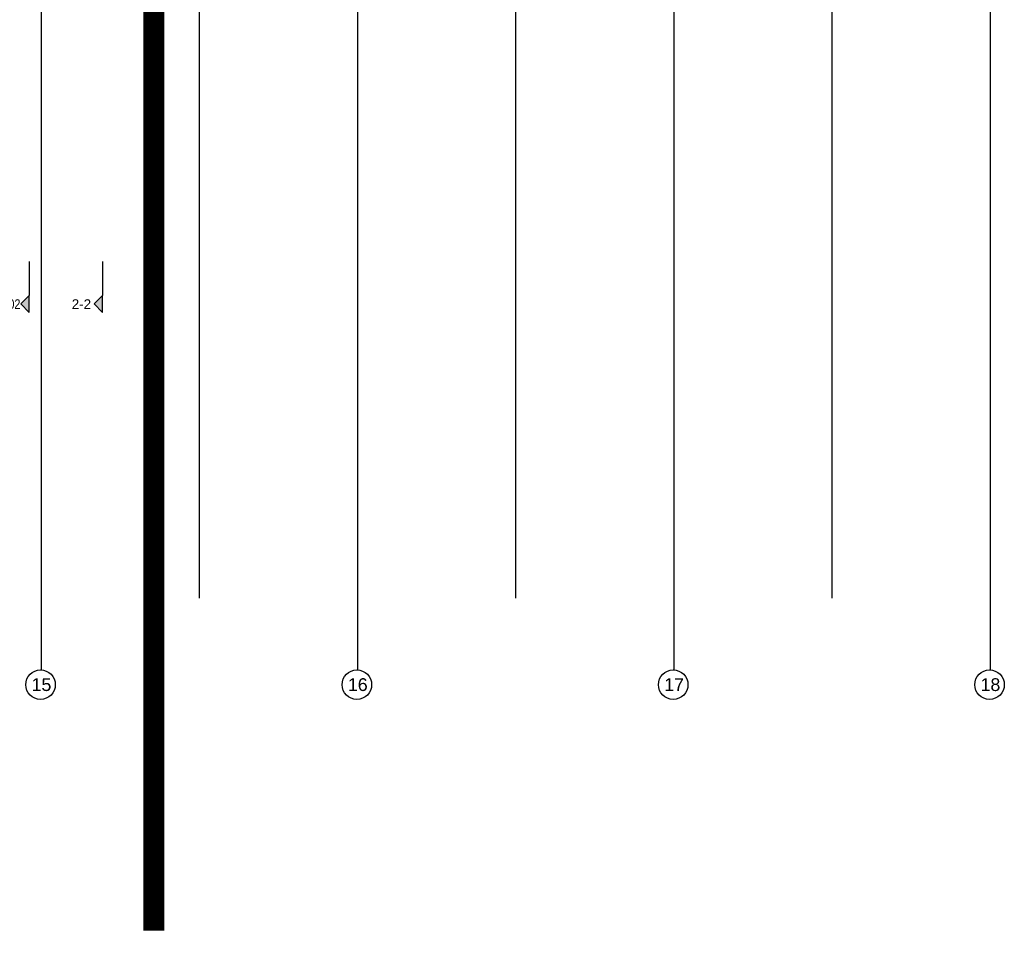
# Model space of a CAD drawing. Header units: millimetres. Extents: x -38031 to 110605, y -22066 to 88711.
# Tile 22 of 150: x 23846 to 47190, y -22066 to -208. Entities that reach past the tile are written whole.
import ezdxf
from ezdxf.enums import TextEntityAlignment as Align

# ---------------------------------------------------------------- set-up
doc = ezdxf.new("R2010")
doc.units = ezdxf.units.MM
doc.header["$LTSCALE"] = 50
doc.set_wipeout_variables(frame=1)
doc.linetypes.add('STYLE_06', pattern=[1.04164, 0.625, -0.20828, 0.06943, -0.13893])
for name, color, linetype in [('AB$1A---_ATTRIB050', 8, 'Continuous'), ('AL$1A---_ALGEMEEN', 8, 'Continuous'), ('AM$1A---_ARCERING', 8, 'Continuous'), ('Bouwkundig', 8, 'Continuous'), ('kaderscheiding', 9, 'Continuous'), ('stramien', 1, 'Continuous')]:
    doc.layers.add(name, color=color, linetype=linetype)
doc.styles.add('Arial', font='ARIAL.TTF')
doc.styles.get("Standard").update_dxf_attribs({"font": 'iso.shx'})

# ---------------------------------------------------------------- blocks, each defined once
blk = doc.blocks.new('drsnd pijl')
at = {"layer": 'AM$1A---_ARCERING', "linetype": 'Continuous', "lineweight": 0}
blk.add_hatch(color=256, dxfattribs=at).paths.add_polyline_path([(1005, 442), (200, 442), (0, 242), (-200, 442), (200, 442)])
at = {"layer": 'AL$1A---_ALGEMEEN', "color": 0}
blk.add_lwpolyline([(1005, 442), (200, 442), (0, 242), (-200, 442), (200, 442)], dxfattribs=at)
at = {"layer": 'AL$1A---_ALGEMEEN', "color": 0, "style": 'Arial'}
blk.add_attdef('peil', text='', height=227, rotation=90, dxfattribs=at).set_placement((170, -290), align=Align.BOTTOM_LEFT)
at = {"layer": 'AL$1A---_ALGEMEEN', "color": 0, "flags": 1}
blk.add_attdef('onderdeel', (-200, -700), '', height=227, dxfattribs=at)
blk = doc.blocks.new('200254 W 210e 19-03-2008')
at = {"layer": 'stramien', "linetype": 'STYLE_06', "ltscale": 50}
for p, q in [((19596.95, 2737.41), (19596.95, 4236.3)), ((19746.95, 2737.41), (19746.95, 3963.01)), ((19896.95, 2737.41), (19896.95, 3963.01))]:
    blk.add_line(p, q, dxfattribs=at)
at = {"layer": 'AL$1A---_ALGEMEEN'}
ref = blk.add_blockref('drsnd pijl', (19507.3, 2876.97), dxfattribs=dict(at, xscale=-0.02, yscale=0.02, zscale=0.02, rotation=270))
ref.add_attrib('peil', '102', dxfattribs={"layer": 'AB$1A---_ATTRIB050', "height": 4.546, "style": 'Arial'}).set_placement((19501.49, 2873.25), align=Align.BOTTOM_LEFT)
ref = blk.add_blockref('drsnd pijl', (19542.15, 2876.97), dxfattribs=dict(at, xscale=-0.02, yscale=0.02, zscale=0.02, rotation=270))
ref.add_attrib('peil', '2-2', dxfattribs={"layer": 'AB$1A---_ATTRIB050', "height": 4.546, "style": 'Arial'}).set_placement((19536.34, 2873.25), align=Align.BOTTOM_LEFT)
at = {"linetype": 'Continuous'}
for points in [[(19528.55, 2696.36), (19528.52, 2695.67), (19528.41, 2694.99), (19528.25, 2694.33), (19528.02, 2693.68), (19527.72, 2693.06), (19527.37, 2692.47), (19526.96, 2691.92), (19526.5, 2691.41), (19525.99, 2690.95), (19525.44, 2690.54), (19524.85, 2690.19), (19524.23, 2689.89), (19523.58, 2689.66), (19522.91, 2689.49), (19522.24, 2689.39), (19521.55, 2689.36), (19520.86, 2689.39), (19520.18, 2689.49), (19519.52, 2689.66), (19518.87, 2689.89), (19518.25, 2690.19), (19517.66, 2690.54), (19517.11, 2690.95), (19516.6, 2691.41), (19516.14, 2691.92), (19515.73, 2692.47), (19515.38, 2693.06), (19515.08, 2693.68), (19514.85, 2694.33), (19514.68, 2694.99), (19514.58, 2695.67), (19514.55, 2696.36), (19514.58, 2697.05), (19514.68, 2697.73), (19514.85, 2698.39), (19515.08, 2699.04), (19515.38, 2699.66), (19515.73, 2700.25), (19516.14, 2700.8), (19516.6, 2701.31), (19517.11, 2701.77), (19517.66, 2702.18), (19518.25, 2702.53), (19518.87, 2702.83), (19519.52, 2703.06), (19520.18, 2703.22), (19520.86, 2703.33), (19521.55, 2703.36), (19522.24, 2703.33), (19522.91, 2703.22), (19523.58, 2703.06), (19524.23, 2702.83), (19524.85, 2702.53), (19525.44, 2702.18), (19525.99, 2701.77), (19526.5, 2701.31), (19526.96, 2700.8), (19527.37, 2700.25), (19527.72, 2699.66), (19528.02, 2699.04), (19528.25, 2698.39), (19528.41, 2697.73), (19528.52, 2697.05)], [(19678.55, 2696.36), (19678.52, 2695.67), (19678.41, 2694.99), (19678.25, 2694.33), (19678.02, 2693.68), (19677.72, 2693.06), (19677.37, 2692.47), (19676.96, 2691.92), (19676.5, 2691.41), (19675.99, 2690.95), (19675.44, 2690.54), (19674.85, 2690.19), (19674.23, 2689.89), (19673.58, 2689.66), (19672.91, 2689.49), (19672.24, 2689.39), (19671.55, 2689.36), (19670.86, 2689.39), (19670.18, 2689.49), (19669.52, 2689.66), (19668.87, 2689.89), (19668.25, 2690.19), (19667.66, 2690.54), (19667.11, 2690.95), (19666.6, 2691.41), (19666.14, 2691.92), (19665.73, 2692.47), (19665.38, 2693.06), (19665.08, 2693.68), (19664.85, 2694.33), (19664.68, 2694.99), (19664.58, 2695.67), (19664.55, 2696.36), (19664.58, 2697.05), (19664.68, 2697.73), (19664.85, 2698.39), (19665.08, 2699.04), (19665.38, 2699.66), (19665.73, 2700.25), (19666.14, 2700.8), (19666.6, 2701.31), (19667.11, 2701.77), (19667.66, 2702.18), (19668.25, 2702.53), (19668.87, 2702.83), (19669.52, 2703.06), (19670.18, 2703.22), (19670.86, 2703.33), (19671.55, 2703.36), (19672.24, 2703.33), (19672.91, 2703.22), (19673.58, 2703.06), (19674.23, 2702.83), (19674.85, 2702.53), (19675.44, 2702.18), (19675.99, 2701.77), (19676.5, 2701.31), (19676.96, 2700.8), (19677.37, 2700.25), (19677.72, 2699.66), (19678.02, 2699.04), (19678.25, 2698.39), (19678.41, 2697.73), (19678.52, 2697.05)], [(19828.55, 2696.36), (19828.52, 2695.67), (19828.41, 2694.99), (19828.25, 2694.33), (19828.02, 2693.68), (19827.72, 2693.06), (19827.37, 2692.47), (19826.96, 2691.92), (19826.5, 2691.41), (19825.99, 2690.95), (19825.44, 2690.54), (19824.85, 2690.19), (19824.23, 2689.89), (19823.58, 2689.66), (19822.91, 2689.49), (19822.24, 2689.39), (19821.55, 2689.36), (19820.86, 2689.39), (19820.18, 2689.49), (19819.52, 2689.66), (19818.87, 2689.89), (19818.25, 2690.19), (19817.66, 2690.54), (19817.11, 2690.95), (19816.6, 2691.41), (19816.14, 2691.92), (19815.73, 2692.47), (19815.38, 2693.06), (19815.08, 2693.68), (19814.85, 2694.33), (19814.68, 2694.99), (19814.58, 2695.67), (19814.55, 2696.36), (19814.58, 2697.05), (19814.68, 2697.73), (19814.85, 2698.39), (19815.08, 2699.04), (19815.38, 2699.66), (19815.73, 2700.25), (19816.14, 2700.8), (19816.6, 2701.31), (19817.11, 2701.77), (19817.66, 2702.18), (19818.25, 2702.53), (19818.87, 2702.83), (19819.52, 2703.06), (19820.18, 2703.22), (19820.86, 2703.33), (19821.55, 2703.36), (19822.24, 2703.33), (19822.91, 2703.22), (19823.58, 2703.06), (19824.23, 2702.83), (19824.85, 2702.53), (19825.44, 2702.18), (19825.99, 2701.77), (19826.5, 2701.31), (19826.96, 2700.8), (19827.37, 2700.25), (19827.72, 2699.66), (19828.02, 2699.04), (19828.25, 2698.39), (19828.41, 2697.73), (19828.52, 2697.05)], [(19978.55, 2696.36), (19978.52, 2695.67), (19978.41, 2694.99), (19978.25, 2694.33), (19978.02, 2693.68), (19977.72, 2693.06), (19977.37, 2692.47), (19976.96, 2691.92), (19976.5, 2691.41), (19975.99, 2690.95), (19975.44, 2690.54), (19974.85, 2690.19), (19974.23, 2689.89), (19973.58, 2689.66), (19972.91, 2689.49), (19972.24, 2689.39), (19971.55, 2689.36), (19970.86, 2689.39), (19970.18, 2689.49), (19969.52, 2689.66), (19968.87, 2689.89), (19968.25, 2690.19), (19967.66, 2690.54), (19967.11, 2690.95), (19966.6, 2691.41), (19966.14, 2691.92), (19965.73, 2692.47), (19965.38, 2693.06), (19965.08, 2693.68), (19964.85, 2694.33), (19964.68, 2694.99), (19964.58, 2695.67), (19964.55, 2696.36), (19964.58, 2697.05), (19964.68, 2697.73), (19964.85, 2698.39), (19965.08, 2699.04), (19965.38, 2699.66), (19965.73, 2700.25), (19966.14, 2700.8), (19966.6, 2701.31), (19967.11, 2701.77), (19967.66, 2702.18), (19968.25, 2702.53), (19968.87, 2702.83), (19969.52, 2703.06), (19970.18, 2703.22), (19970.86, 2703.33), (19971.55, 2703.36), (19972.24, 2703.33), (19972.91, 2703.22), (19973.58, 2703.06), (19974.23, 2702.83), (19974.85, 2702.53), (19975.44, 2702.18), (19975.99, 2701.77), (19976.5, 2701.31), (19976.96, 2700.8), (19977.37, 2700.25), (19977.72, 2699.66), (19978.02, 2699.04), (19978.25, 2698.39), (19978.41, 2697.73), (19978.52, 2697.05)]]:
    blk.add_wipeout(points, dxfattribs=at).dxf.layer = 'AL$1A---_ALGEMEEN'
at = {"layer": 'stramien', "linetype": 'STYLE_06', "ltscale": 50}
for p, q in [((19521.95, 2703.35), (19521.95, 4240.03)), ((19671.95, 2703.35), (19671.95, 4240.03)), ((19821.95, 2703.35), (19821.95, 4240.03)), ((19971.95, 2703.35), (19971.95, 4240.03))]:
    blk.add_line(p, q, dxfattribs=at)
at = {"layer": 'stramien', "linetype": 'Continuous'}
for p, q in [((19521.95, 2703.18), (19521.95, 2709.93)), ((19671.95, 2703.18), (19671.95, 2709.93)), ((19821.95, 2703.18), (19821.95, 2709.93)), ((19971.95, 2703.18), (19971.95, 2709.93))]:
    blk.add_line(p, q, dxfattribs=at)
for centre in [(19521.55, 2696.36), (19671.55, 2696.36), (19821.55, 2696.36), (19971.55, 2696.36)]:
    blk.add_circle(centre, 7, dxfattribs=at)
at = {"layer": 'stramien', "char_height": 6.061, "attachment_point": 2, "line_spacing_factor": 0.967741, "style": 'Arial'}
for s, insert in [('{\\C256;\\l15}', (19521.95, 2699.41)), ('{\\C256;\\l16}', (19671.95, 2699.41)), ('{\\C256;\\l17}', (19821.95, 2699.41)), ('{\\C256;\\l18}', (19971.95, 2699.41))]:
    blk.add_mtext(s, dxfattribs=dict(at, insert=insert))

msp = doc.modelspace()

# ---------------------------------------------------------------- linework, layer by layer
at = {"layer": 'kaderscheiding', "const_width": 500}
msp.add_lwpolyline([(27025, -21816), (27025, 77006)], dxfattribs=at)

# ---------------------------------------------------------------- next in the draw order: block references
at = {"layer": 'Bouwkundig', "xscale": 50, "yscale": 50, "zscale": 50}
msp.add_blockref('200254 W 210e 19-03-2008', (-951737, -150797), dxfattribs=at)

doc.saveas('drawing.dxf')
